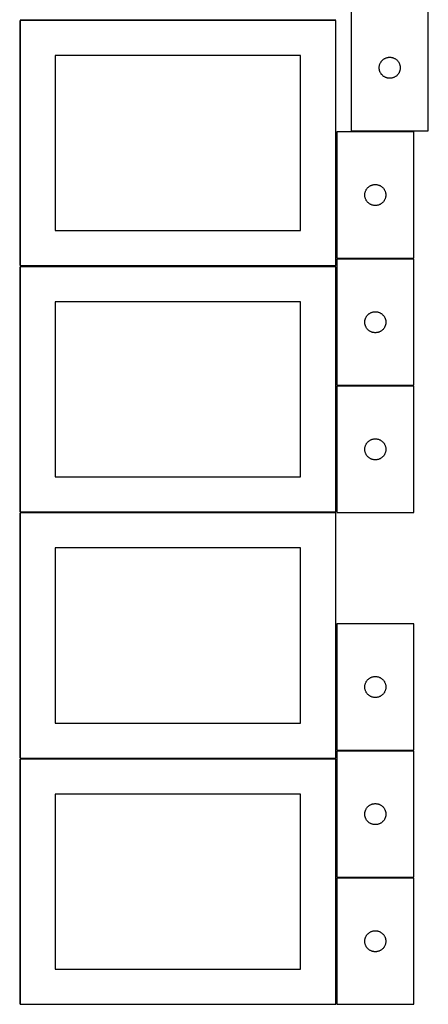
# Model space of a CAD drawing. Header units: millimetres. Extents: x 7 to 1493, y 7 to 2993.
# Tile 2 of 16: x 909 to 1492, y 7 to 1412. Entities that reach past the tile are written whole.
import ezdxf

# ---------------------------------------------------------------- set-up
doc = ezdxf.new("R2010")
doc.units = ezdxf.units.MM
doc.layers.add('COMMON', color=5, linetype='CONTINUOUS', true_color=0x0000ff)
doc.layers.add('CUT', color=7, linetype='CONTINUOUS', true_color=0x000000)

msp = doc.modelspace()

# ---------------------------------------------------------------- linework, layer by layer
at = {"layer": 'COMMON'}
for p, q in [((908.799608, 1411.123913), (908.799608, 1061.123913)), ((909.574236, 1411.873913), (1359.549609, 1411.873913)), ((1360.299609, 1251.935939), (1360.299609, 1071.935939)), ((908.824235, 1059.549513), (908.824235, 709.549513)), ((1360.324236, 1059.549513), (1360.324236, 890.362336)), ((1360.324236, 888.862335), (1360.324236, 709.549513)), ((1361.074237, 889.612335), (1471.074237, 889.612335)), ((908.824235, 708.049512), (908.824235, 358.049512)), ((909.574236, 708.799512), (1359.574236, 708.799512)), ((1360.324236, 549.549562), (1360.324236, 369.549562)), ((1360.324236, 368.049561), (1360.324236, 358.049512)), ((1361.074237, 368.799561), (1471.074237, 368.799561)), ((908.799608, 356.549511), (908.799608, 6.549511)), ((909.574236, 357.299511), (1359.549609, 357.299511)), ((1360.299609, 186.549511), (1360.299609, 6.549511)), ((1361.074237, 187.299511), (1471.04961, 187.299511))]:
    msp.add_line(p, q, dxfattribs=at)
at = {"layer": 'CUT'}
for p, q in [((1381.627521, 1433.585108), (1381.627521, 1253.585108)), ((1491.627521, 1253.585108), (1491.627521, 1433.585108)), ((1359.549609, 1411.123913), (909.549609, 1411.123913)), ((909.549609, 1411.123913), (909.549609, 1061.123913)), ((1359.549609, 1061.123913), (1359.549609, 1411.123913)), ((1309.549609, 1361.123913), (959.549609, 1361.123913)), ((959.549609, 1361.123913), (959.549609, 1111.123913)), ((1309.549609, 1111.123913), (1309.549609, 1361.123913)), ((1422.732661, 1349.236027), (1423.041987, 1349.943824)), ((1423.041987, 1349.943824), (1423.387339, 1350.634759)), ((1423.387339, 1350.634759), (1423.767801, 1351.307)), ((1423.767801, 1351.307), (1424.182366, 1351.958764)), ((1424.182366, 1351.958764), (1424.629932, 1352.588322)), ((1424.629932, 1352.588322), (1425.109314, 1353.194006)), ((1425.109314, 1353.194006), (1425.61924, 1353.774208)), ((1425.61924, 1353.774208), (1426.158359, 1354.327391)), ((1426.158359, 1354.327391), (1426.725239, 1354.852087)), ((1426.725239, 1354.852087), (1427.318379, 1355.346905)), ((1427.318379, 1355.346905), (1427.936204, 1355.810533)), ((1427.936204, 1355.810533), (1428.577078, 1356.241742)), ((1428.577078, 1356.241742), (1429.2393, 1356.639387)), ((1429.2393, 1356.639387), (1429.921114, 1357.002414)), ((1429.921114, 1357.002414), (1430.620712, 1357.329862)), ((1430.620712, 1357.329862), (1431.33624, 1357.62086)), ((1431.33624, 1357.62086), (1432.065798, 1357.874639)), ((1432.065798, 1357.874639), (1432.807454, 1358.090524)), ((1432.807454, 1358.090524), (1433.55924, 1358.267943)), ((1433.55924, 1358.267943), (1434.319162, 1358.406427)), ((1434.319162, 1358.406427), (1435.085206, 1358.505606)), ((1435.085206, 1358.505606), (1435.85534, 1358.565219)), ((1435.85534, 1358.565219), (1436.627521, 1358.585108)), ((1436.627521, 1358.585108), (1437.399702, 1358.565219)), ((1437.399702, 1358.565219), (1438.169836, 1358.505606)), ((1438.169836, 1358.505606), (1438.93588, 1358.406427)), ((1438.93588, 1358.406427), (1439.695802, 1358.267943)), ((1439.695802, 1358.267943), (1440.447588, 1358.090524)), ((1440.447588, 1358.090524), (1441.189243, 1357.874639)), ((1441.189243, 1357.874639), (1441.918802, 1357.62086)), ((1441.918802, 1357.62086), (1442.634329, 1357.329862)), ((1442.634329, 1357.329862), (1443.333928, 1357.002414)), ((1443.333928, 1357.002414), (1444.015742, 1356.639387)), ((1444.015742, 1356.639387), (1444.677964, 1356.241742)), ((1444.677964, 1356.241742), (1445.318837, 1355.810533)), ((1445.318837, 1355.810533), (1445.936663, 1355.346905)), ((1445.936663, 1355.346905), (1446.529803, 1354.852087)), ((1446.529803, 1354.852087), (1447.096683, 1354.327391)), ((1447.096683, 1354.327391), (1447.635801, 1353.774208)), ((1447.635801, 1353.774208), (1448.145728, 1353.194006)), ((1448.145728, 1353.194006), (1448.62511, 1352.588322)), ((1448.62511, 1352.588322), (1449.072676, 1351.958764)), ((1449.072676, 1351.958764), (1449.48724, 1351.307)), ((1449.48724, 1351.307), (1449.867703, 1350.634759)), ((1449.867703, 1350.634759), (1450.213055, 1349.943824)), ((1450.213055, 1349.943824), (1450.52238, 1349.236027)), ((1421.632494, 1343.971327), (1421.672258, 1344.74274)), ((1421.632494, 1343.198889), (1421.632494, 1343.971327)), ((1421.672258, 1342.427476), (1421.632494, 1343.198889)), ((1421.672258, 1344.74274), (1421.751681, 1345.511083)), ((1421.751681, 1341.659133), (1421.672258, 1342.427476)), ((1421.751681, 1345.511083), (1421.870552, 1346.27432)), ((1421.870552, 1340.895897), (1421.751681, 1341.659133)), ((1421.870552, 1346.27432), (1422.028555, 1347.030424)), ((1422.028555, 1340.139792), (1421.870552, 1340.895897)), ((1422.028555, 1347.030424), (1422.225273, 1347.777393)), ((1422.225273, 1339.392824), (1422.028555, 1340.139792)), ((1422.225273, 1347.777393), (1422.460182, 1348.513244)), ((1422.460182, 1338.656972), (1422.225273, 1339.392824)), ((1422.460182, 1348.513244), (1422.732661, 1349.236027)), ((1422.732661, 1337.93419), (1422.460182, 1338.656972)), ((1423.041987, 1337.226392), (1422.732661, 1337.93419)), ((1423.387339, 1336.535457), (1423.041987, 1337.226392)), ((1423.767801, 1335.863216), (1423.387339, 1336.535457)), ((1424.182366, 1335.211452), (1423.767801, 1335.863216)), ((1449.48724, 1335.863216), (1449.072676, 1335.211452)), ((1449.867703, 1336.535457), (1449.48724, 1335.863216)), ((1450.213055, 1337.226392), (1449.867703, 1336.535457)), ((1450.52238, 1337.93419), (1450.213055, 1337.226392)), ((1450.52238, 1349.236027), (1450.794859, 1348.513244)), ((1450.794859, 1338.656972), (1450.52238, 1337.93419)), ((1450.794859, 1348.513244), (1451.029769, 1347.777393)), ((1451.029769, 1339.392824), (1450.794859, 1338.656972)), ((1451.029769, 1347.777393), (1451.226486, 1347.030424)), ((1451.226486, 1340.139792), (1451.029769, 1339.392824)), ((1451.226486, 1347.030424), (1451.38449, 1346.27432)), ((1451.38449, 1340.895897), (1451.226486, 1340.139792)), ((1451.38449, 1346.27432), (1451.503361, 1345.511083)), ((1451.503361, 1341.659133), (1451.38449, 1340.895897)), ((1451.503361, 1345.511083), (1451.582784, 1344.74274)), ((1451.582784, 1342.427476), (1451.503361, 1341.659133)), ((1451.582784, 1344.74274), (1451.622548, 1343.971327)), ((1451.622548, 1343.198889), (1451.582784, 1342.427476)), ((1451.622548, 1343.971327), (1451.622548, 1343.198889)), ((1424.629932, 1334.581894), (1424.182366, 1335.211452)), ((1425.109314, 1333.97621), (1424.629932, 1334.581894)), ((1425.61924, 1333.396008), (1425.109314, 1333.97621)), ((1426.158359, 1332.842825), (1425.61924, 1333.396008)), ((1426.725239, 1332.318129), (1426.158359, 1332.842825)), ((1427.318379, 1331.823311), (1426.725239, 1332.318129)), ((1427.936204, 1331.359683), (1427.318379, 1331.823311)), ((1428.577078, 1330.928475), (1427.936204, 1331.359683)), ((1429.2393, 1330.53083), (1428.577078, 1330.928475)), ((1429.921114, 1330.167802), (1429.2393, 1330.53083)), ((1430.620712, 1329.840355), (1429.921114, 1330.167802)), ((1431.33624, 1329.549356), (1430.620712, 1329.840355)), ((1432.065798, 1329.295577), (1431.33624, 1329.549356)), ((1432.807454, 1329.079692), (1432.065798, 1329.295577)), ((1433.55924, 1328.902273), (1432.807454, 1329.079692)), ((1434.319162, 1328.76379), (1433.55924, 1328.902273)), ((1435.085206, 1328.66461), (1434.319162, 1328.76379)), ((1435.85534, 1328.604997), (1435.085206, 1328.66461)), ((1436.627521, 1328.585108), (1435.85534, 1328.604997)), ((1437.399702, 1328.604997), (1436.627521, 1328.585108)), ((1438.169836, 1328.66461), (1437.399702, 1328.604997)), ((1438.93588, 1328.76379), (1438.169836, 1328.66461)), ((1439.695802, 1328.902273), (1438.93588, 1328.76379)), ((1440.447588, 1329.079692), (1439.695802, 1328.902273)), ((1441.189243, 1329.295577), (1440.447588, 1329.079692)), ((1441.918802, 1329.549356), (1441.189243, 1329.295577)), ((1442.634329, 1329.840355), (1441.918802, 1329.549356)), ((1443.333928, 1330.167802), (1442.634329, 1329.840355)), ((1444.015742, 1330.53083), (1443.333928, 1330.167802)), ((1444.677964, 1330.928475), (1444.015742, 1330.53083)), ((1445.318837, 1331.359683), (1444.677964, 1330.928475)), ((1445.936663, 1331.823311), (1445.318837, 1331.359683)), ((1446.529803, 1332.318129), (1445.936663, 1331.823311)), ((1447.096683, 1332.842825), (1446.529803, 1332.318129)), ((1447.635801, 1333.396008), (1447.096683, 1332.842825)), ((1448.145728, 1333.97621), (1447.635801, 1333.396008)), ((1448.62511, 1334.581894), (1448.145728, 1333.97621)), ((1449.072676, 1335.211452), (1448.62511, 1334.581894)), ((1361.04961, 1251.935939), (1361.04961, 1071.935939)), ((1471.04961, 1251.935939), (1361.04961, 1251.935939)), ((1381.627521, 1253.585108), (1491.627521, 1253.585108)), ((1471.04961, 1071.935939), (1471.04961, 1251.935939)), ((1401.647362, 1166.128224), (1401.882272, 1166.864075)), ((1401.882272, 1166.864075), (1402.15475, 1167.586858)), ((1402.15475, 1167.586858), (1402.464076, 1168.294655)), ((1402.464076, 1168.294655), (1402.809428, 1168.98559)), ((1402.809428, 1168.98559), (1403.189891, 1169.657831)), ((1403.189891, 1169.657831), (1403.604455, 1170.309595)), ((1403.604455, 1170.309595), (1404.052021, 1170.939153)), ((1404.052021, 1170.939153), (1404.531403, 1171.544837)), ((1404.531403, 1171.544837), (1405.04133, 1172.125039)), ((1405.04133, 1172.125039), (1405.580448, 1172.678222)), ((1405.580448, 1172.678222), (1406.147328, 1173.202918)), ((1406.147328, 1173.202918), (1406.740468, 1173.697736)), ((1406.740468, 1173.697736), (1407.358294, 1174.161364)), ((1407.358294, 1174.161364), (1407.999167, 1174.592573)), ((1407.999167, 1174.592573), (1408.661389, 1174.990218)), ((1408.661389, 1174.990218), (1409.343203, 1175.353245)), ((1409.343203, 1175.353245), (1410.042801, 1175.680693)), ((1410.042801, 1175.680693), (1410.758329, 1175.971691)), ((1410.758329, 1175.971691), (1411.487888, 1176.22547)), ((1411.487888, 1176.22547), (1412.229543, 1176.441355)), ((1412.229543, 1176.441355), (1412.981329, 1176.618774)), ((1412.981329, 1176.618774), (1413.741251, 1176.757258)), ((1413.741251, 1176.757258), (1414.507295, 1176.856437)), ((1414.507295, 1176.856437), (1415.277429, 1176.916051)), ((1415.277429, 1176.916051), (1416.04961, 1176.935939)), ((1416.04961, 1176.935939), (1416.821791, 1176.916051)), ((1416.821791, 1176.916051), (1417.591925, 1176.856437)), ((1417.591925, 1176.856437), (1418.357969, 1176.757258)), ((1418.357969, 1176.757258), (1419.117891, 1176.618774)), ((1419.117891, 1176.618774), (1419.869677, 1176.441355)), ((1419.869677, 1176.441355), (1420.611332, 1176.22547)), ((1420.611332, 1176.22547), (1421.340891, 1175.971691)), ((1421.340891, 1175.971691), (1422.056419, 1175.680693)), ((1422.056419, 1175.680693), (1422.756017, 1175.353245)), ((1422.756017, 1175.353245), (1423.437831, 1174.990218)), ((1423.437831, 1174.990218), (1424.100053, 1174.592573)), ((1424.100053, 1174.592573), (1424.740926, 1174.161364)), ((1424.740926, 1174.161364), (1425.358752, 1173.697736)), ((1425.358752, 1173.697736), (1425.951892, 1173.202918)), ((1425.951892, 1173.202918), (1426.518772, 1172.678222)), ((1426.518772, 1172.678222), (1427.05789, 1172.125039)), ((1427.05789, 1172.125039), (1427.567817, 1171.544837)), ((1427.567817, 1171.544837), (1428.047199, 1170.939153)), ((1428.047199, 1170.939153), (1428.494765, 1170.309595)), ((1428.494765, 1170.309595), (1428.909329, 1169.657831)), ((1428.909329, 1169.657831), (1429.289792, 1168.98559)), ((1429.289792, 1168.98559), (1429.635144, 1168.294655)), ((1429.635144, 1168.294655), (1429.94447, 1167.586858)), ((1429.94447, 1167.586858), (1430.216948, 1166.864075)), ((1430.216948, 1166.864075), (1430.451858, 1166.128224)), ((1401.054583, 1162.322158), (1401.094347, 1163.093571)), ((1401.054583, 1161.54972), (1401.054583, 1162.322158)), ((1401.094347, 1160.778307), (1401.054583, 1161.54972)), ((1401.094347, 1163.093571), (1401.17377, 1163.861915)), ((1401.17377, 1160.009964), (1401.094347, 1160.778307)), ((1401.17377, 1163.861915), (1401.292641, 1164.625151)), ((1401.292641, 1159.246728), (1401.17377, 1160.009964)), ((1401.292641, 1164.625151), (1401.450644, 1165.381255)), ((1401.450644, 1158.490623), (1401.292641, 1159.246728)), ((1401.450644, 1165.381255), (1401.647362, 1166.128224)), ((1401.647362, 1157.743655), (1401.450644, 1158.490623)), ((1401.882272, 1157.007803), (1401.647362, 1157.743655)), ((1402.15475, 1156.285021), (1401.882272, 1157.007803)), ((1402.464076, 1155.577223), (1402.15475, 1156.285021)), ((1402.809428, 1154.886288), (1402.464076, 1155.577223)), ((1403.189891, 1154.214047), (1402.809428, 1154.886288)), ((1403.604455, 1153.562283), (1403.189891, 1154.214047)), ((1404.052021, 1152.932725), (1403.604455, 1153.562283)), ((1404.531403, 1152.327042), (1404.052021, 1152.932725)), ((1428.047199, 1152.932725), (1427.567817, 1152.327042)), ((1428.494765, 1153.562283), (1428.047199, 1152.932725)), ((1428.909329, 1154.214047), (1428.494765, 1153.562283)), ((1429.289792, 1154.886288), (1428.909329, 1154.214047)), ((1429.635144, 1155.577223), (1429.289792, 1154.886288)), ((1429.94447, 1156.285021), (1429.635144, 1155.577223)), ((1430.216948, 1157.007803), (1429.94447, 1156.285021)), ((1430.451858, 1157.743655), (1430.216948, 1157.007803)), ((1430.451858, 1166.128224), (1430.648576, 1165.381255)), ((1430.648576, 1158.490623), (1430.451858, 1157.743655)), ((1430.648576, 1165.381255), (1430.806579, 1164.625151)), ((1430.806579, 1159.246728), (1430.648576, 1158.490623)), ((1430.806579, 1164.625151), (1430.92545, 1163.861915)), ((1430.92545, 1160.009964), (1430.806579, 1159.246728)), ((1430.92545, 1163.861915), (1431.004873, 1163.093571)), ((1431.004873, 1160.778307), (1430.92545, 1160.009964)), ((1431.004873, 1163.093571), (1431.044637, 1162.322158)), ((1431.044637, 1161.54972), (1431.004873, 1160.778307)), ((1431.044637, 1162.322158), (1431.044637, 1161.54972)), ((1405.04133, 1151.746839), (1404.531403, 1152.327042)), ((1405.580448, 1151.193656), (1405.04133, 1151.746839)), ((1406.147328, 1150.66896), (1405.580448, 1151.193656)), ((1406.740468, 1150.174142), (1406.147328, 1150.66896)), ((1407.358294, 1149.710514), (1406.740468, 1150.174142)), ((1407.999167, 1149.279306), (1407.358294, 1149.710514)), ((1408.661389, 1148.881661), (1407.999167, 1149.279306)), ((1409.343203, 1148.518633), (1408.661389, 1148.881661)), ((1410.042801, 1148.191186), (1409.343203, 1148.518633)), ((1410.758329, 1147.900187), (1410.042801, 1148.191186)), ((1411.487888, 1147.646408), (1410.758329, 1147.900187)), ((1412.229543, 1147.430523), (1411.487888, 1147.646408)), ((1412.981329, 1147.253104), (1412.229543, 1147.430523)), ((1413.741251, 1147.114621), (1412.981329, 1147.253104)), ((1414.507295, 1147.015441), (1413.741251, 1147.114621)), ((1415.277429, 1146.955828), (1414.507295, 1147.015441)), ((1416.04961, 1146.935939), (1415.277429, 1146.955828)), ((1416.821791, 1146.955828), (1416.04961, 1146.935939)), ((1417.591925, 1147.015441), (1416.821791, 1146.955828)), ((1418.357969, 1147.114621), (1417.591925, 1147.015441)), ((1419.117891, 1147.253104), (1418.357969, 1147.114621)), ((1419.869677, 1147.430523), (1419.117891, 1147.253104)), ((1420.611332, 1147.646408), (1419.869677, 1147.430523)), ((1421.340891, 1147.900187), (1420.611332, 1147.646408)), ((1422.056419, 1148.191186), (1421.340891, 1147.900187)), ((1422.756017, 1148.518633), (1422.056419, 1148.191186)), ((1423.437831, 1148.881661), (1422.756017, 1148.518633)), ((1424.100053, 1149.279306), (1423.437831, 1148.881661)), ((1424.740926, 1149.710514), (1424.100053, 1149.279306)), ((1425.358752, 1150.174142), (1424.740926, 1149.710514)), ((1425.951892, 1150.66896), (1425.358752, 1150.174142)), ((1426.518772, 1151.193656), (1425.951892, 1150.66896)), ((1427.05789, 1151.746839), (1426.518772, 1151.193656)), ((1427.567817, 1152.327042), (1427.05789, 1151.746839)), ((959.549609, 1111.123913), (1309.549609, 1111.123913)), ((1361.04961, 1071.935939), (1471.04961, 1071.935939)), ((1471.074237, 1070.362336), (1361.074237, 1070.362336)), ((1361.074237, 1070.362336), (1361.074237, 890.362336)), ((1471.074237, 890.362336), (1471.074237, 1070.362336)), ((909.549609, 1061.123913), (1359.549609, 1061.123913)), ((1359.574236, 1059.549513), (909.574236, 1059.549513)), ((909.574236, 1059.549513), (909.574236, 709.549513)), ((1359.574236, 709.549513), (1359.574236, 1059.549513)), ((1309.574236, 1009.549513), (959.574236, 1009.549513)), ((959.574236, 1009.549513), (959.574236, 759.549513)), ((1309.574236, 759.549513), (1309.574236, 1009.549513)), ((1401.475271, 983.807652), (1401.671989, 984.55462)), ((1401.671989, 984.55462), (1401.906898, 985.290471)), ((1401.906898, 985.290471), (1402.179377, 986.013254)), ((1402.179377, 986.013254), (1402.488703, 986.721051)), ((1402.488703, 986.721051), (1402.834055, 987.411987)), ((1402.834055, 987.411987), (1403.214517, 988.084228)), ((1403.214517, 988.084228), (1403.629081, 988.735991)), ((1403.629081, 988.735991), (1404.076648, 989.36555)), ((1404.076648, 989.36555), (1404.55603, 989.971233)), ((1404.55603, 989.971233), (1405.065956, 990.551436)), ((1405.065956, 990.551436), (1405.605074, 991.104618)), ((1405.605074, 991.104618), (1406.171955, 991.629315)), ((1406.171955, 991.629315), (1406.765094, 992.124133)), ((1406.765094, 992.124133), (1407.38292, 992.587761)), ((1407.38292, 992.587761), (1408.023794, 993.018969)), ((1408.023794, 993.018969), (1408.686016, 993.416614)), ((1408.686016, 993.416614), (1409.36783, 993.779642)), ((1409.36783, 993.779642), (1410.067428, 994.107089)), ((1410.067428, 994.107089), (1410.782955, 994.398088)), ((1410.782955, 994.398088), (1411.512514, 994.651866)), ((1411.512514, 994.651866), (1412.25417, 994.867751)), ((1412.25417, 994.867751), (1413.005956, 995.045171)), ((1413.005956, 995.045171), (1413.765878, 995.183654)), ((1413.765878, 995.183654), (1414.531922, 995.282834)), ((1414.531922, 995.282834), (1415.302055, 995.342447)), ((1415.302055, 995.342447), (1416.074237, 995.362336)), ((1416.074237, 995.362336), (1416.846418, 995.342447)), ((1416.846418, 995.342447), (1417.616552, 995.282834)), ((1417.616552, 995.282834), (1418.382595, 995.183654)), ((1418.382595, 995.183654), (1419.142518, 995.045171)), ((1419.142518, 995.045171), (1419.894303, 994.867751)), ((1419.894303, 994.867751), (1420.635959, 994.651866)), ((1420.635959, 994.651866), (1421.365518, 994.398088)), ((1421.365518, 994.398088), (1422.081045, 994.107089)), ((1422.081045, 994.107089), (1422.780644, 993.779642)), ((1422.780644, 993.779642), (1423.462458, 993.416614)), ((1423.462458, 993.416614), (1424.12468, 993.018969)), ((1424.12468, 993.018969), (1424.765553, 992.587761)), ((1424.765553, 992.587761), (1425.383379, 992.124133)), ((1425.383379, 992.124133), (1425.976518, 991.629315)), ((1425.976518, 991.629315), (1426.543399, 991.104618)), ((1426.543399, 991.104618), (1427.082517, 990.551436)), ((1427.082517, 990.551436), (1427.592443, 989.971233)), ((1427.592443, 989.971233), (1428.071825, 989.36555)), ((1428.071825, 989.36555), (1428.519392, 988.735991)), ((1428.519392, 988.735991), (1428.933956, 988.084228)), ((1428.933956, 988.084228), (1429.314419, 987.411987)), ((1429.314419, 987.411987), (1429.659771, 986.721051)), ((1429.659771, 986.721051), (1429.969096, 986.013254)), ((1429.969096, 986.013254), (1430.241575, 985.290471)), ((1430.241575, 985.290471), (1430.476485, 984.55462)), ((1430.476485, 984.55462), (1430.673202, 983.807652)), ((1401.07921, 980.748554), (1401.118974, 981.519968)), ((1401.07921, 979.976117), (1401.07921, 980.748554)), ((1401.118974, 979.204704), (1401.07921, 979.976117)), ((1401.118974, 981.519968), (1401.198397, 982.288311)), ((1401.198397, 978.43636), (1401.118974, 979.204704)), ((1401.198397, 982.288311), (1401.317267, 983.051547)), ((1401.317267, 977.673124), (1401.198397, 978.43636)), ((1401.317267, 983.051547), (1401.475271, 983.807652)), ((1401.475271, 976.917019), (1401.317267, 977.673124)), ((1401.671989, 976.170051), (1401.475271, 976.917019)), ((1401.906898, 975.4342), (1401.671989, 976.170051)), ((1402.179377, 974.711417), (1401.906898, 975.4342)), ((1402.488703, 974.00362), (1402.179377, 974.711417)), ((1402.834055, 973.312684), (1402.488703, 974.00362)), ((1403.214517, 972.640444), (1402.834055, 973.312684)), ((1403.629081, 971.98868), (1403.214517, 972.640444)), ((1404.076648, 971.359121), (1403.629081, 971.98868)), ((1404.55603, 970.753438), (1404.076648, 971.359121)), ((1405.065956, 970.173236), (1404.55603, 970.753438)), ((1405.605074, 969.620053), (1405.065956, 970.173236)), ((1427.082517, 970.173236), (1426.543399, 969.620053)), ((1427.592443, 970.753438), (1427.082517, 970.173236)), ((1428.071825, 971.359121), (1427.592443, 970.753438)), ((1428.519392, 971.98868), (1428.071825, 971.359121)), ((1428.933956, 972.640444), (1428.519392, 971.98868)), ((1429.314419, 973.312684), (1428.933956, 972.640444)), ((1429.659771, 974.00362), (1429.314419, 973.312684)), ((1429.969096, 974.711417), (1429.659771, 974.00362)), ((1430.241575, 975.4342), (1429.969096, 974.711417)), ((1430.476485, 976.170051), (1430.241575, 975.4342)), ((1430.673202, 976.917019), (1430.476485, 976.170051)), ((1430.673202, 983.807652), (1430.831206, 983.051547)), ((1430.831206, 977.673124), (1430.673202, 976.917019)), ((1430.831206, 983.051547), (1430.950077, 982.288311)), ((1430.950077, 978.43636), (1430.831206, 977.673124)), ((1430.950077, 982.288311), (1431.0295, 981.519968)), ((1431.0295, 979.204704), (1430.950077, 978.43636)), ((1431.0295, 981.519968), (1431.069264, 980.748554)), ((1431.069264, 979.976117), (1431.0295, 979.204704)), ((1431.069264, 980.748554), (1431.069264, 979.976117)), ((1406.171955, 969.095357), (1405.605074, 969.620053)), ((1406.765094, 968.600539), (1406.171955, 969.095357)), ((1407.38292, 968.136911), (1406.765094, 968.600539)), ((1408.023794, 967.705702), (1407.38292, 968.136911)), ((1408.686016, 967.308057), (1408.023794, 967.705702)), ((1409.36783, 966.945029), (1408.686016, 967.308057)), ((1410.067428, 966.617582), (1409.36783, 966.945029)), ((1410.782955, 966.326583), (1410.067428, 966.617582)), ((1411.512514, 966.072805), (1410.782955, 966.326583)), ((1412.25417, 965.85692), (1411.512514, 966.072805)), ((1413.005956, 965.6795), (1412.25417, 965.85692)), ((1413.765878, 965.541017), (1413.005956, 965.6795)), ((1414.531922, 965.441837), (1413.765878, 965.541017)), ((1415.302055, 965.382224), (1414.531922, 965.441837)), ((1416.074237, 965.362336), (1415.302055, 965.382224)), ((1416.846418, 965.382224), (1416.074237, 965.362336)), ((1417.616552, 965.441837), (1416.846418, 965.382224)), ((1418.382595, 965.541017), (1417.616552, 965.441837)), ((1419.142518, 965.6795), (1418.382595, 965.541017)), ((1419.894303, 965.85692), (1419.142518, 965.6795)), ((1420.635959, 966.072805), (1419.894303, 965.85692)), ((1421.365518, 966.326583), (1420.635959, 966.072805)), ((1422.081045, 966.617582), (1421.365518, 966.326583)), ((1422.780644, 966.945029), (1422.081045, 966.617582)), ((1423.462458, 967.308057), (1422.780644, 966.945029)), ((1424.12468, 967.705702), (1423.462458, 967.308057)), ((1424.765553, 968.136911), (1424.12468, 967.705702)), ((1425.383379, 968.600539), (1424.765553, 968.136911)), ((1425.976518, 969.095357), (1425.383379, 968.600539)), ((1426.543399, 969.620053), (1425.976518, 969.095357)), ((1361.074237, 890.362336), (1471.074237, 890.362336)), ((1361.074237, 888.862335), (1361.074237, 708.862335)), ((1471.074237, 888.862335), (1361.074237, 888.862335)), ((1471.074237, 708.862335), (1471.074237, 888.862335)), ((1401.198397, 800.78831), (1401.317267, 801.551546)), ((1401.317267, 801.551546), (1401.475271, 802.307651)), ((1401.475271, 802.307651), (1401.671989, 803.054619)), ((1401.671989, 803.054619), (1401.906898, 803.79047)), ((1401.906898, 803.79047), (1402.179377, 804.513253)), ((1402.179377, 804.513253), (1402.488703, 805.22105)), ((1402.488703, 805.22105), (1402.834055, 805.911986)), ((1402.834055, 805.911986), (1403.214517, 806.584227)), ((1403.214517, 806.584227), (1403.629081, 807.23599)), ((1403.629081, 807.23599), (1404.076648, 807.865549)), ((1404.076648, 807.865549), (1404.55603, 808.471232)), ((1404.55603, 808.471232), (1405.065956, 809.051435)), ((1405.065956, 809.051435), (1405.605074, 809.604617)), ((1405.605074, 809.604617), (1406.171955, 810.129314)), ((1406.171955, 810.129314), (1406.765094, 810.624132)), ((1406.765094, 810.624132), (1407.38292, 811.08776)), ((1407.38292, 811.08776), (1408.023794, 811.518968)), ((1408.023794, 811.518968), (1408.686016, 811.916613)), ((1408.686016, 811.916613), (1409.36783, 812.279641)), ((1409.36783, 812.279641), (1410.067428, 812.607088)), ((1410.067428, 812.607088), (1410.782955, 812.898087)), ((1410.782955, 812.898087), (1411.512514, 813.151865)), ((1411.512514, 813.151865), (1412.25417, 813.36775)), ((1412.25417, 813.36775), (1413.005956, 813.54517)), ((1413.005956, 813.54517), (1413.765878, 813.683653)), ((1413.765878, 813.683653), (1414.531922, 813.782833)), ((1414.531922, 813.782833), (1415.302055, 813.842446)), ((1415.302055, 813.842446), (1416.074237, 813.862335)), ((1416.074237, 813.862335), (1416.846418, 813.842446)), ((1416.846418, 813.842446), (1417.616552, 813.782833)), ((1417.616552, 813.782833), (1418.382595, 813.683653)), ((1418.382595, 813.683653), (1419.142518, 813.54517)), ((1419.142518, 813.54517), (1419.894303, 813.36775)), ((1419.894303, 813.36775), (1420.635959, 813.151865)), ((1420.635959, 813.151865), (1421.365518, 812.898087)), ((1421.365518, 812.898087), (1422.081045, 812.607088)), ((1422.081045, 812.607088), (1422.780644, 812.279641)), ((1422.780644, 812.279641), (1423.462458, 811.916613)), ((1423.462458, 811.916613), (1424.12468, 811.518968)), ((1424.12468, 811.518968), (1424.765553, 811.08776)), ((1424.765553, 811.08776), (1425.383379, 810.624132)), ((1425.383379, 810.624132), (1425.976518, 810.129314)), ((1425.976518, 810.129314), (1426.543399, 809.604617)), ((1426.543399, 809.604617), (1427.082517, 809.051435)), ((1427.082517, 809.051435), (1427.592443, 808.471232)), ((1427.592443, 808.471232), (1428.071825, 807.865549)), ((1428.071825, 807.865549), (1428.519392, 807.23599)), ((1428.519392, 807.23599), (1428.933956, 806.584227)), ((1428.933956, 806.584227), (1429.314419, 805.911986)), ((1429.314419, 805.911986), (1429.659771, 805.22105)), ((1429.659771, 805.22105), (1429.969096, 804.513253)), ((1429.969096, 804.513253), (1430.241575, 803.79047)), ((1430.241575, 803.79047), (1430.476485, 803.054619)), ((1430.476485, 803.054619), (1430.673202, 802.307651)), ((1430.673202, 802.307651), (1430.831206, 801.551546)), ((1430.831206, 801.551546), (1430.950077, 800.78831)), ((1401.07921, 799.248553), (1401.118974, 800.019967)), ((1401.07921, 798.476116), (1401.07921, 799.248553)), ((1401.118974, 797.704703), (1401.07921, 798.476116)), ((1401.118974, 800.019967), (1401.198397, 800.78831)), ((1401.198397, 796.936359), (1401.118974, 797.704703)), ((1401.317267, 796.173123), (1401.198397, 796.936359)), ((1401.475271, 795.417018), (1401.317267, 796.173123)), ((1401.671989, 794.67005), (1401.475271, 795.417018)), ((1401.906898, 793.934199), (1401.671989, 794.67005)), ((1402.179377, 793.211416), (1401.906898, 793.934199)), ((1402.488703, 792.503619), (1402.179377, 793.211416)), ((1402.834055, 791.812683), (1402.488703, 792.503619)), ((1403.214517, 791.140443), (1402.834055, 791.812683)), ((1403.629081, 790.488679), (1403.214517, 791.140443)), ((1404.076648, 789.85912), (1403.629081, 790.488679)), ((1404.55603, 789.253437), (1404.076648, 789.85912)), ((1405.065956, 788.673235), (1404.55603, 789.253437)), ((1405.605074, 788.120052), (1405.065956, 788.673235)), ((1406.171955, 787.595356), (1405.605074, 788.120052)), ((1406.765094, 787.100538), (1406.171955, 787.595356)), ((1425.976518, 787.595356), (1425.383379, 787.100538)), ((1426.543399, 788.120052), (1425.976518, 787.595356)), ((1427.082517, 788.673235), (1426.543399, 788.120052)), ((1427.592443, 789.253437), (1427.082517, 788.673235)), ((1428.071825, 789.85912), (1427.592443, 789.253437)), ((1428.519392, 790.488679), (1428.071825, 789.85912)), ((1428.933956, 791.140443), (1428.519392, 790.488679)), ((1429.314419, 791.812683), (1428.933956, 791.140443)), ((1429.659771, 792.503619), (1429.314419, 791.812683)), ((1429.969096, 793.211416), (1429.659771, 792.503619)), ((1430.241575, 793.934199), (1429.969096, 793.211416)), ((1430.476485, 794.67005), (1430.241575, 793.934199)), ((1430.673202, 795.417018), (1430.476485, 794.67005)), ((1430.831206, 796.173123), (1430.673202, 795.417018)), ((1430.950077, 796.936359), (1430.831206, 796.173123)), ((1430.950077, 800.78831), (1431.0295, 800.019967)), ((1431.0295, 797.704703), (1430.950077, 796.936359)), ((1431.0295, 800.019967), (1431.069264, 799.248553)), ((1431.069264, 798.476116), (1431.0295, 797.704703)), ((1431.069264, 799.248553), (1431.069264, 798.476116)), ((1407.38292, 786.63691), (1406.765094, 787.100538)), ((1408.023794, 786.205701), (1407.38292, 786.63691)), ((1408.686016, 785.808056), (1408.023794, 786.205701)), ((1409.36783, 785.445028), (1408.686016, 785.808056)), ((1410.067428, 785.117581), (1409.36783, 785.445028)), ((1410.782955, 784.826582), (1410.067428, 785.117581)), ((1411.512514, 784.572804), (1410.782955, 784.826582)), ((1412.25417, 784.356919), (1411.512514, 784.572804)), ((1413.005956, 784.179499), (1412.25417, 784.356919)), ((1413.765878, 784.041016), (1413.005956, 784.179499)), ((1414.531922, 783.941836), (1413.765878, 784.041016)), ((1415.302055, 783.882223), (1414.531922, 783.941836)), ((1416.074237, 783.862335), (1415.302055, 783.882223)), ((1416.846418, 783.882223), (1416.074237, 783.862335)), ((1417.616552, 783.941836), (1416.846418, 783.882223)), ((1418.382595, 784.041016), (1417.616552, 783.941836)), ((1419.142518, 784.179499), (1418.382595, 784.041016)), ((1419.894303, 784.356919), (1419.142518, 784.179499)), ((1420.635959, 784.572804), (1419.894303, 784.356919)), ((1421.365518, 784.826582), (1420.635959, 784.572804)), ((1422.081045, 785.117581), (1421.365518, 784.826582)), ((1422.780644, 785.445028), (1422.081045, 785.117581)), ((1423.462458, 785.808056), (1422.780644, 785.445028)), ((1424.12468, 786.205701), (1423.462458, 785.808056)), ((1424.765553, 786.63691), (1424.12468, 786.205701)), ((1425.383379, 787.100538), (1424.765553, 786.63691)), ((959.574236, 759.549513), (1309.574236, 759.549513)), ((909.574236, 709.549513), (1359.574236, 709.549513)), ((1359.574236, 708.049512), (909.574236, 708.049512)), ((909.574236, 708.049512), (909.574236, 358.049512)), ((1359.574236, 358.049512), (1359.574236, 708.049512)), ((1361.074237, 708.862335), (1471.074237, 708.862335)), ((1309.574236, 658.049512), (959.574236, 658.049512)), ((959.574236, 658.049512), (959.574236, 408.049512)), ((1309.574236, 408.049512), (1309.574236, 658.049512)), ((1471.074237, 549.549562), (1361.074237, 549.549562)), ((1361.074237, 549.549562), (1361.074237, 369.549562)), ((1471.074237, 369.549562), (1471.074237, 549.549562)), ((1401.671989, 463.741846), (1401.906898, 464.477698)), ((1401.906898, 464.477698), (1402.179377, 465.20048)), ((1402.179377, 465.20048), (1402.488703, 465.908278)), ((1402.488703, 465.908278), (1402.834055, 466.599213)), ((1402.834055, 466.599213), (1403.214517, 467.271454)), ((1403.214517, 467.271454), (1403.629081, 467.923218)), ((1403.629081, 467.923218), (1404.076648, 468.552776)), ((1404.076648, 468.552776), (1404.55603, 469.15846)), ((1404.55603, 469.15846), (1405.065956, 469.738662)), ((1405.065956, 469.738662), (1405.605074, 470.291845)), ((1405.605074, 470.291845), (1406.171955, 470.816541)), ((1406.171955, 470.816541), (1406.765094, 471.311359)), ((1406.765094, 471.311359), (1407.38292, 471.774987)), ((1407.38292, 471.774987), (1408.023794, 472.206195)), ((1408.023794, 472.206195), (1408.686016, 472.603841)), ((1408.686016, 472.603841), (1409.36783, 472.966868)), ((1409.36783, 472.966868), (1410.067428, 473.294316)), ((1410.067428, 473.294316), (1410.782955, 473.585314)), ((1410.782955, 473.585314), (1411.512514, 473.839093)), ((1411.512514, 473.839093), (1412.25417, 474.054978)), ((1412.25417, 474.054978), (1413.005956, 474.232397)), ((1413.005956, 474.232397), (1413.765878, 474.37088)), ((1413.765878, 474.37088), (1414.531922, 474.47006)), ((1414.531922, 474.47006), (1415.302055, 474.529673)), ((1415.302055, 474.529673), (1416.074237, 474.549562)), ((1416.074237, 474.549562), (1416.846418, 474.529673)), ((1416.846418, 474.529673), (1417.616552, 474.47006)), ((1417.616552, 474.47006), (1418.382595, 474.37088)), ((1418.382595, 474.37088), (1419.142518, 474.232397)), ((1419.142518, 474.232397), (1419.894303, 474.054978)), ((1419.894303, 474.054978), (1420.635959, 473.839093)), ((1420.635959, 473.839093), (1421.365518, 473.585314)), ((1421.365518, 473.585314), (1422.081045, 473.294316)), ((1422.081045, 473.294316), (1422.780644, 472.966868)), ((1422.780644, 472.966868), (1423.462458, 472.603841)), ((1423.462458, 472.603841), (1424.12468, 472.206195)), ((1424.12468, 472.206195), (1424.765553, 471.774987)), ((1424.765553, 471.774987), (1425.383379, 471.311359)), ((1425.383379, 471.311359), (1425.976518, 470.816541)), ((1425.976518, 470.816541), (1426.543399, 470.291845)), ((1426.543399, 470.291845), (1427.082517, 469.738662)), ((1427.082517, 469.738662), (1427.592443, 469.15846)), ((1427.592443, 469.15846), (1428.071825, 468.552776)), ((1428.071825, 468.552776), (1428.519392, 467.923218)), ((1428.519392, 467.923218), (1428.933956, 467.271454)), ((1428.933956, 467.271454), (1429.314419, 466.599213)), ((1429.314419, 466.599213), (1429.659771, 465.908278)), ((1429.659771, 465.908278), (1429.969096, 465.20048)), ((1429.969096, 465.20048), (1430.241575, 464.477698)), ((1430.241575, 464.477698), (1430.476485, 463.741846)), ((1401.07921, 459.935781), (1401.118974, 460.707194)), ((1401.07921, 459.163343), (1401.07921, 459.935781)), ((1401.118974, 458.39193), (1401.07921, 459.163343)), ((1401.118974, 460.707194), (1401.198397, 461.475537)), ((1401.198397, 457.623587), (1401.118974, 458.39193)), ((1401.198397, 461.475537), (1401.317267, 462.238773)), ((1401.317267, 456.860351), (1401.198397, 457.623587)), ((1401.317267, 462.238773), (1401.475271, 462.994878)), ((1401.475271, 456.104246), (1401.317267, 456.860351)), ((1401.475271, 462.994878), (1401.671989, 463.741846)), ((1401.671989, 455.357277), (1401.475271, 456.104246)), ((1401.906898, 454.621426), (1401.671989, 455.357277)), ((1402.179377, 453.898644), (1401.906898, 454.621426)), ((1402.488703, 453.190846), (1402.179377, 453.898644)), ((1402.834055, 452.499911), (1402.488703, 453.190846)), ((1403.214517, 451.82767), (1402.834055, 452.499911)), ((1403.629081, 451.175906), (1403.214517, 451.82767)), ((1404.076648, 450.546348), (1403.629081, 451.175906)), ((1404.55603, 449.940664), (1404.076648, 450.546348)), ((1405.065956, 449.360462), (1404.55603, 449.940664)), ((1427.592443, 449.940664), (1427.082517, 449.360462)), ((1428.071825, 450.546348), (1427.592443, 449.940664)), ((1428.519392, 451.175906), (1428.071825, 450.546348)), ((1428.933956, 451.82767), (1428.519392, 451.175906)), ((1429.314419, 452.499911), (1428.933956, 451.82767)), ((1429.659771, 453.190846), (1429.314419, 452.499911)), ((1429.969096, 453.898644), (1429.659771, 453.190846)), ((1430.241575, 454.621426), (1429.969096, 453.898644)), ((1430.476485, 455.357277), (1430.241575, 454.621426)), ((1430.476485, 463.741846), (1430.673202, 462.994878)), ((1430.673202, 456.104246), (1430.476485, 455.357277)), ((1430.673202, 462.994878), (1430.831206, 462.238773)), ((1430.831206, 456.860351), (1430.673202, 456.104246)), ((1430.831206, 462.238773), (1430.950077, 461.475537)), ((1430.950077, 457.623587), (1430.831206, 456.860351)), ((1430.950077, 461.475537), (1431.0295, 460.707194)), ((1431.0295, 458.39193), (1430.950077, 457.623587)), ((1431.0295, 460.707194), (1431.069264, 459.935781)), ((1431.069264, 459.163343), (1431.0295, 458.39193)), ((1431.069264, 459.935781), (1431.069264, 459.163343)), ((1405.605074, 448.807279), (1405.065956, 449.360462)), ((1406.171955, 448.282583), (1405.605074, 448.807279)), ((1406.765094, 447.787765), (1406.171955, 448.282583)), ((1407.38292, 447.324137), (1406.765094, 447.787765)), ((1408.023794, 446.892929), (1407.38292, 447.324137)), ((1408.686016, 446.495283), (1408.023794, 446.892929)), ((1409.36783, 446.132256), (1408.686016, 446.495283)), ((1410.067428, 445.804808), (1409.36783, 446.132256)), ((1410.782955, 445.51381), (1410.067428, 445.804808)), ((1411.512514, 445.260031), (1410.782955, 445.51381)), ((1412.25417, 445.044146), (1411.512514, 445.260031)), ((1413.005956, 444.866727), (1412.25417, 445.044146)), ((1413.765878, 444.728244), (1413.005956, 444.866727)), ((1414.531922, 444.629064), (1413.765878, 444.728244)), ((1415.302055, 444.569451), (1414.531922, 444.629064)), ((1416.074237, 444.549562), (1415.302055, 444.569451)), ((1416.846418, 444.569451), (1416.074237, 444.549562)), ((1417.616552, 444.629064), (1416.846418, 444.569451)), ((1418.382595, 444.728244), (1417.616552, 444.629064)), ((1419.142518, 444.866727), (1418.382595, 444.728244)), ((1419.894303, 445.044146), (1419.142518, 444.866727)), ((1420.635959, 445.260031), (1419.894303, 445.044146)), ((1421.365518, 445.51381), (1420.635959, 445.260031)), ((1422.081045, 445.804808), (1421.365518, 445.51381)), ((1422.780644, 446.132256), (1422.081045, 445.804808)), ((1423.462458, 446.495283), (1422.780644, 446.132256)), ((1424.12468, 446.892929), (1423.462458, 446.495283)), ((1424.765553, 447.324137), (1424.12468, 446.892929)), ((1425.383379, 447.787765), (1424.765553, 447.324137)), ((1425.976518, 448.282583), (1425.383379, 447.787765)), ((1426.543399, 448.807279), (1425.976518, 448.282583)), ((1427.082517, 449.360462), (1426.543399, 448.807279)), ((959.574236, 408.049512), (1309.574236, 408.049512)), ((1361.074237, 369.549562), (1471.074237, 369.549562)), ((1471.074237, 368.049561), (1361.074237, 368.049561)), ((1361.074237, 368.049561), (1361.074237, 188.049561)), ((1471.074237, 188.049561), (1471.074237, 368.049561)), ((1359.549609, 356.549511), (909.549609, 356.549511)), ((909.549609, 356.549511), (909.549609, 6.549511)), ((909.574236, 358.049512), (1359.574236, 358.049512)), ((1359.549609, 6.549511), (1359.549609, 356.549511)), ((1309.549609, 306.549511), (959.549609, 306.549511)), ((959.549609, 306.549511), (959.549609, 56.549511)), ((1309.549609, 56.549511), (1309.549609, 306.549511)), ((1401.317267, 280.738772), (1401.475271, 281.494877)), ((1401.475271, 281.494877), (1401.671989, 282.241845)), ((1401.671989, 282.241845), (1401.906898, 282.977697)), ((1401.906898, 282.977697), (1402.179377, 283.700479)), ((1402.179377, 283.700479), (1402.488703, 284.408277)), ((1402.488703, 284.408277), (1402.834055, 285.099212)), ((1402.834055, 285.099212), (1403.214517, 285.771453)), ((1403.214517, 285.771453), (1403.629081, 286.423217)), ((1403.629081, 286.423217), (1404.076648, 287.052775)), ((1404.076648, 287.052775), (1404.55603, 287.658459)), ((1404.55603, 287.658459), (1405.065956, 288.238661)), ((1405.065956, 288.238661), (1405.605074, 288.791844)), ((1405.605074, 288.791844), (1406.171955, 289.31654)), ((1406.171955, 289.31654), (1406.765094, 289.811358)), ((1406.765094, 289.811358), (1407.38292, 290.274986)), ((1407.38292, 290.274986), (1408.023794, 290.706194)), ((1408.023794, 290.706194), (1408.686016, 291.10384)), ((1408.686016, 291.10384), (1409.36783, 291.466867)), ((1409.36783, 291.466867), (1410.067428, 291.794315)), ((1410.067428, 291.794315), (1410.782955, 292.085313)), ((1410.782955, 292.085313), (1411.512514, 292.339092)), ((1411.512514, 292.339092), (1412.25417, 292.554977)), ((1412.25417, 292.554977), (1413.005956, 292.732396)), ((1413.005956, 292.732396), (1413.765878, 292.870879)), ((1413.765878, 292.870879), (1414.531922, 292.970059)), ((1414.531922, 292.970059), (1415.302055, 293.029672)), ((1415.302055, 293.029672), (1416.074237, 293.049561)), ((1416.074237, 293.049561), (1416.846418, 293.029672)), ((1416.846418, 293.029672), (1417.616552, 292.970059)), ((1417.616552, 292.970059), (1418.382595, 292.870879)), ((1418.382595, 292.870879), (1419.142518, 292.732396)), ((1419.142518, 292.732396), (1419.894303, 292.554977)), ((1419.894303, 292.554977), (1420.635959, 292.339092)), ((1420.635959, 292.339092), (1421.365518, 292.085313)), ((1421.365518, 292.085313), (1422.081045, 291.794315)), ((1422.081045, 291.794315), (1422.780644, 291.466867)), ((1422.780644, 291.466867), (1423.462458, 291.10384)), ((1423.462458, 291.10384), (1424.12468, 290.706194)), ((1424.12468, 290.706194), (1424.765553, 290.274986)), ((1424.765553, 290.274986), (1425.383379, 289.811358)), ((1425.383379, 289.811358), (1425.976518, 289.31654)), ((1425.976518, 289.31654), (1426.543399, 288.791844)), ((1426.543399, 288.791844), (1427.082517, 288.238661)), ((1427.082517, 288.238661), (1427.592443, 287.658459)), ((1427.592443, 287.658459), (1428.071825, 287.052775)), ((1428.071825, 287.052775), (1428.519392, 286.423217)), ((1428.519392, 286.423217), (1428.933956, 285.771453)), ((1428.933956, 285.771453), (1429.314419, 285.099212)), ((1429.314419, 285.099212), (1429.659771, 284.408277)), ((1429.659771, 284.408277), (1429.969096, 283.700479)), ((1429.969096, 283.700479), (1430.241575, 282.977697)), ((1430.241575, 282.977697), (1430.476485, 282.241845)), ((1430.476485, 282.241845), (1430.673202, 281.494877)), ((1430.673202, 281.494877), (1430.831206, 280.738772)), ((1401.07921, 278.43578), (1401.118974, 279.207193)), ((1401.07921, 277.663342), (1401.07921, 278.43578)), ((1401.118974, 276.891929), (1401.07921, 277.663342)), ((1401.118974, 279.207193), (1401.198397, 279.975536)), ((1401.198397, 276.123586), (1401.118974, 276.891929)), ((1401.198397, 279.975536), (1401.317267, 280.738772)), ((1401.317267, 275.36035), (1401.198397, 276.123586)), ((1401.475271, 274.604245), (1401.317267, 275.36035)), ((1401.671989, 273.857276), (1401.475271, 274.604245)), ((1401.906898, 273.121425), (1401.671989, 273.857276)), ((1402.179377, 272.398643), (1401.906898, 273.121425)), ((1402.488703, 271.690845), (1402.179377, 272.398643)), ((1402.834055, 270.99991), (1402.488703, 271.690845)), ((1403.214517, 270.327669), (1402.834055, 270.99991)), ((1403.629081, 269.675905), (1403.214517, 270.327669)), ((1404.076648, 269.046347), (1403.629081, 269.675905)), ((1404.55603, 268.440663), (1404.076648, 269.046347)), ((1405.065956, 267.860461), (1404.55603, 268.440663)), ((1405.605074, 267.307278), (1405.065956, 267.860461)), ((1406.171955, 266.782582), (1405.605074, 267.307278)), ((1426.543399, 267.307278), (1425.976518, 266.782582)), ((1427.082517, 267.860461), (1426.543399, 267.307278)), ((1427.592443, 268.440663), (1427.082517, 267.860461)), ((1428.071825, 269.046347), (1427.592443, 268.440663)), ((1428.519392, 269.675905), (1428.071825, 269.046347)), ((1428.933956, 270.327669), (1428.519392, 269.675905)), ((1429.314419, 270.99991), (1428.933956, 270.327669)), ((1429.659771, 271.690845), (1429.314419, 270.99991)), ((1429.969096, 272.398643), (1429.659771, 271.690845)), ((1430.241575, 273.121425), (1429.969096, 272.398643)), ((1430.476485, 273.857276), (1430.241575, 273.121425)), ((1430.673202, 274.604245), (1430.476485, 273.857276)), ((1430.831206, 275.36035), (1430.673202, 274.604245)), ((1430.831206, 280.738772), (1430.950077, 279.975536)), ((1430.950077, 276.123586), (1430.831206, 275.36035)), ((1430.950077, 279.975536), (1431.0295, 279.207193)), ((1431.0295, 276.891929), (1430.950077, 276.123586)), ((1431.0295, 279.207193), (1431.069264, 278.43578)), ((1431.069264, 277.663342), (1431.0295, 276.891929)), ((1431.069264, 278.43578), (1431.069264, 277.663342)), ((1406.765094, 266.287764), (1406.171955, 266.782582)), ((1407.38292, 265.824136), (1406.765094, 266.287764)), ((1408.023794, 265.392928), (1407.38292, 265.824136)), ((1408.686016, 264.995282), (1408.023794, 265.392928)), ((1409.36783, 264.632255), (1408.686016, 264.995282)), ((1410.067428, 264.304807), (1409.36783, 264.632255)), ((1410.782955, 264.013809), (1410.067428, 264.304807)), ((1411.512514, 263.76003), (1410.782955, 264.013809)), ((1412.25417, 263.544145), (1411.512514, 263.76003)), ((1413.005956, 263.366726), (1412.25417, 263.544145)), ((1413.765878, 263.228243), (1413.005956, 263.366726)), ((1414.531922, 263.129063), (1413.765878, 263.228243)), ((1415.302055, 263.06945), (1414.531922, 263.129063)), ((1416.074237, 263.049561), (1415.302055, 263.06945)), ((1416.846418, 263.06945), (1416.074237, 263.049561)), ((1417.616552, 263.129063), (1416.846418, 263.06945)), ((1418.382595, 263.228243), (1417.616552, 263.129063)), ((1419.142518, 263.366726), (1418.382595, 263.228243)), ((1419.894303, 263.544145), (1419.142518, 263.366726)), ((1420.635959, 263.76003), (1419.894303, 263.544145)), ((1421.365518, 264.013809), (1420.635959, 263.76003)), ((1422.081045, 264.304807), (1421.365518, 264.013809)), ((1422.780644, 264.632255), (1422.081045, 264.304807)), ((1423.462458, 264.995282), (1422.780644, 264.632255)), ((1424.12468, 265.392928), (1423.462458, 264.995282)), ((1424.765553, 265.824136), (1424.12468, 265.392928)), ((1425.383379, 266.287764), (1424.765553, 265.824136)), ((1425.976518, 266.782582), (1425.383379, 266.287764)), ((1471.04961, 186.549511), (1361.04961, 186.549511)), ((1361.04961, 186.549511), (1361.04961, 6.549511)), ((1361.074237, 188.049561), (1471.074237, 188.049561)), ((1471.04961, 6.549511), (1471.04961, 186.549511)), ((1401.094347, 97.707143), (1401.17377, 98.475487)), ((1401.17377, 98.475487), (1401.292641, 99.238723)), ((1401.292641, 99.238723), (1401.450644, 99.994828)), ((1401.450644, 99.994828), (1401.647362, 100.741796)), ((1401.647362, 100.741796), (1401.882272, 101.477647)), ((1401.882272, 101.477647), (1402.15475, 102.20043)), ((1402.15475, 102.20043), (1402.464076, 102.908227)), ((1402.464076, 102.908227), (1402.809428, 103.599163)), ((1402.809428, 103.599163), (1403.189891, 104.271404)), ((1403.189891, 104.271404), (1403.604455, 104.923167)), ((1403.604455, 104.923167), (1404.052021, 105.552726)), ((1404.052021, 105.552726), (1404.531403, 106.158409)), ((1404.531403, 106.158409), (1405.04133, 106.738612)), ((1405.04133, 106.738612), (1405.580448, 107.291794)), ((1405.580448, 107.291794), (1406.147328, 107.81649)), ((1406.147328, 107.81649), (1406.740468, 108.311309)), ((1406.740468, 108.311309), (1407.358294, 108.774937)), ((1407.358294, 108.774937), (1407.999167, 109.206145)), ((1407.999167, 109.206145), (1408.661389, 109.60379)), ((1408.661389, 109.60379), (1409.343203, 109.966818)), ((1409.343203, 109.966818), (1410.042801, 110.294265)), ((1410.042801, 110.294265), (1410.758329, 110.585264)), ((1410.758329, 110.585264), (1411.487888, 110.839042)), ((1411.487888, 110.839042), (1412.229543, 111.054927)), ((1412.229543, 111.054927), (1412.981329, 111.232347)), ((1412.981329, 111.232347), (1413.741251, 111.37083)), ((1413.741251, 111.37083), (1414.507295, 111.47001)), ((1414.507295, 111.47001), (1415.277429, 111.529623)), ((1415.277429, 111.529623), (1416.04961, 111.549511)), ((1416.04961, 111.549511), (1416.821791, 111.529623)), ((1416.821791, 111.529623), (1417.591925, 111.47001)), ((1417.591925, 111.47001), (1418.357969, 111.37083)), ((1418.357969, 111.37083), (1419.117891, 111.232347)), ((1419.117891, 111.232347), (1419.869677, 111.054927)), ((1419.869677, 111.054927), (1420.611332, 110.839042)), ((1420.611332, 110.839042), (1421.340891, 110.585264)), ((1421.340891, 110.585264), (1422.056419, 110.294265)), ((1422.056419, 110.294265), (1422.756017, 109.966818)), ((1422.756017, 109.966818), (1423.437831, 109.60379)), ((1423.437831, 109.60379), (1424.100053, 109.206145)), ((1424.100053, 109.206145), (1424.740926, 108.774937)), ((1424.740926, 108.774937), (1425.358752, 108.311309)), ((1425.358752, 108.311309), (1425.951892, 107.81649)), ((1425.951892, 107.81649), (1426.518772, 107.291794)), ((1426.518772, 107.291794), (1427.05789, 106.738612)), ((1427.05789, 106.738612), (1427.567817, 106.158409)), ((1427.567817, 106.158409), (1428.047199, 105.552726)), ((1428.047199, 105.552726), (1428.494765, 104.923167)), ((1428.494765, 104.923167), (1428.909329, 104.271404)), ((1428.909329, 104.271404), (1429.289792, 103.599163)), ((1429.289792, 103.599163), (1429.635144, 102.908227)), ((1429.635144, 102.908227), (1429.94447, 102.20043)), ((1429.94447, 102.20043), (1430.216948, 101.477647)), ((1430.216948, 101.477647), (1430.451858, 100.741796)), ((1430.451858, 100.741796), (1430.648576, 99.994828)), ((1430.648576, 99.994828), (1430.806579, 99.238723)), ((1430.806579, 99.238723), (1430.92545, 98.475487)), ((1430.92545, 98.475487), (1431.004873, 97.707143)), ((1401.054583, 96.93573), (1401.094347, 97.707143)), ((1401.054583, 96.163293), (1401.054583, 96.93573)), ((1401.094347, 95.39188), (1401.054583, 96.163293)), ((1401.17377, 94.623536), (1401.094347, 95.39188)), ((1401.292641, 93.8603), (1401.17377, 94.623536)), ((1401.450644, 93.104195), (1401.292641, 93.8603)), ((1401.647362, 92.357227), (1401.450644, 93.104195)), ((1401.882272, 91.621376), (1401.647362, 92.357227)), ((1402.15475, 90.898593), (1401.882272, 91.621376)), ((1402.464076, 90.190796), (1402.15475, 90.898593)), ((1402.809428, 89.49986), (1402.464076, 90.190796)), ((1403.189891, 88.827619), (1402.809428, 89.49986)), ((1403.604455, 88.175856), (1403.189891, 88.827619)), ((1404.052021, 87.546297), (1403.604455, 88.175856)), ((1404.531403, 86.940614), (1404.052021, 87.546297)), ((1405.04133, 86.360411), (1404.531403, 86.940614)), ((1405.580448, 85.807229), (1405.04133, 86.360411)), ((1406.147328, 85.282533), (1405.580448, 85.807229)), ((1406.740468, 84.787714), (1406.147328, 85.282533)), ((1407.358294, 84.324086), (1406.740468, 84.787714)), ((1425.358752, 84.787714), (1424.740926, 84.324086)), ((1425.951892, 85.282533), (1425.358752, 84.787714)), ((1426.518772, 85.807229), (1425.951892, 85.282533)), ((1427.05789, 86.360411), (1426.518772, 85.807229)), ((1427.567817, 86.940614), (1427.05789, 86.360411)), ((1428.047199, 87.546297), (1427.567817, 86.940614)), ((1428.494765, 88.175856), (1428.047199, 87.546297)), ((1428.909329, 88.827619), (1428.494765, 88.175856)), ((1429.289792, 89.49986), (1428.909329, 88.827619)), ((1429.635144, 90.190796), (1429.289792, 89.49986)), ((1429.94447, 90.898593), (1429.635144, 90.190796)), ((1430.216948, 91.621376), (1429.94447, 90.898593)), ((1430.451858, 92.357227), (1430.216948, 91.621376)), ((1430.648576, 93.104195), (1430.451858, 92.357227)), ((1430.806579, 93.8603), (1430.648576, 93.104195)), ((1430.92545, 94.623536), (1430.806579, 93.8603)), ((1431.004873, 95.39188), (1430.92545, 94.623536)), ((1431.004873, 97.707143), (1431.044637, 96.93573)), ((1431.044637, 96.163293), (1431.004873, 95.39188)), ((1431.044637, 96.93573), (1431.044637, 96.163293)), ((1407.999167, 83.892878), (1407.358294, 84.324086)), ((1408.661389, 83.495233), (1407.999167, 83.892878)), ((1409.343203, 83.132205), (1408.661389, 83.495233)), ((1410.042801, 82.804758), (1409.343203, 83.132205)), ((1410.758329, 82.513759), (1410.042801, 82.804758)), ((1411.487888, 82.259981), (1410.758329, 82.513759)), ((1412.229543, 82.044096), (1411.487888, 82.259981)), ((1412.981329, 81.866676), (1412.229543, 82.044096)), ((1413.741251, 81.728193), (1412.981329, 81.866676)), ((1414.507295, 81.629013), (1413.741251, 81.728193)), ((1415.277429, 81.5694), (1414.507295, 81.629013)), ((1416.04961, 81.549511), (1415.277429, 81.5694)), ((1416.821791, 81.5694), (1416.04961, 81.549511)), ((1417.591925, 81.629013), (1416.821791, 81.5694)), ((1418.357969, 81.728193), (1417.591925, 81.629013)), ((1419.117891, 81.866676), (1418.357969, 81.728193)), ((1419.869677, 82.044096), (1419.117891, 81.866676)), ((1420.611332, 82.259981), (1419.869677, 82.044096)), ((1421.340891, 82.513759), (1420.611332, 82.259981)), ((1422.056419, 82.804758), (1421.340891, 82.513759)), ((1422.756017, 83.132205), (1422.056419, 82.804758)), ((1423.437831, 83.495233), (1422.756017, 83.132205)), ((1424.100053, 83.892878), (1423.437831, 83.495233)), ((1424.740926, 84.324086), (1424.100053, 83.892878)), ((959.549609, 56.549511), (1309.549609, 56.549511)), ((909.549609, 6.549511), (1359.549609, 6.549511)), ((1361.04961, 6.549511), (1471.04961, 6.549511))]:
    msp.add_line(p, q, dxfattribs=at)

doc.saveas('drawing.dxf')
